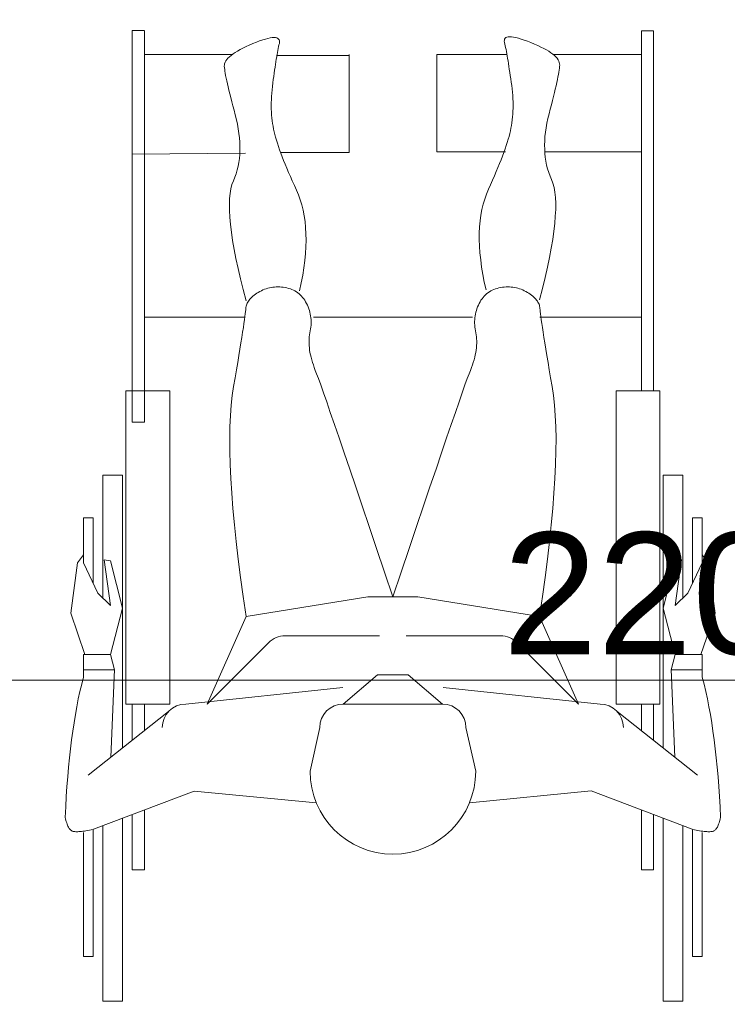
# Model space of a CAD drawing. Header units: millimetres. Extents: x 2016045 to 2079203, y -1576958 to -1542749.
# Tile 32 of 109: x 2032118 to 2032845, y -1558847 to -1557837. Entities that reach past the tile are written whole.
import ezdxf

# ---------------------------------------------------------------- set-up
doc = ezdxf.new("R2010")
doc.units = ezdxf.units.MM
doc.header["$MEASUREMENT"] = 0
doc.linetypes.add('A-1_05$0$DASHED', pattern=[190.5, 127, -63.5])
doc.layers.add('Linie PT_Nr_pióra__12', color=7, linetype='Continuous', lineweight=5, true_color=0x9f9f9f)
doc.layers.add('Wymiarowanie_Nr_pióra__3', color=7, linetype='Continuous', lineweight=35, true_color=0x008200)
doc.layers.add('Wymiarowanie', color=7, linetype='Continuous')
doc.layers.add('Wymiarowanie_Nr_pióra__1', color=7, linetype='Continuous', lineweight=0)
doc.styles.add('GENERATED_STYLE_1', font='arial.ttf')
doc.dimstyles.new('GENERATED_STYLE__1', dxfattribs={"dimtxt": 125, "dimasz": 114, "dimexe": 0.18, "dimexo": 0, "dimgap": 0.09, "dimtad": 1, "dimtih": 1, "dimtoh": 1, "dimdec": 0, "dimlfac": 0.1, "dimzin": 0, "dimdsep": 46, "dimtxsty": 'GENERATED_STYLE_1', "dimblk": 'ARROWHEAD_2', "dimblk1": 'ARROWHEAD_2', "dimblk2": 'ARROWHEAD_2', "dimcen": 0.09, "dimclrd": 7, "dimclre": 7, "dimclrt": 7, "dimadec": 4, "dimazin": 0, "dimtfac": 1, "dimtdec": 4, "dimtmove": 0, "dimatfit": 3, "dimfxl": 0, "dimtolj": 1, "dimtzin": 0, "dimarcsym": 0})
doc.dimstyles.new('GENERATED_STYLE__3', dxfattribs={"dimtxt": 125, "dimasz": 114, "dimexe": 0.18, "dimexo": 0, "dimgap": 0.09, "dimtad": 1, "dimdec": 0, "dimlfac": 0.1, "dimzin": 0, "dimdsep": 46, "dimtxsty": 'GENERATED_STYLE_1', "dimblk": 'ARROWHEAD_2', "dimblk1": 'ARROWHEAD_2', "dimblk2": 'ARROWHEAD_2', "dimcen": 0.09, "dimclrd": 7, "dimclre": 7, "dimclrt": 7, "dimadec": 4, "dimazin": 0, "dimtfac": 1, "dimtdec": 4, "dimtmove": 0, "dimatfit": 3, "dimfxl": 0, "dimtolj": 1, "dimtzin": 0, "dimarcsym": 0})

# ---------------------------------------------------------------- blocks, each defined once
blk = doc.blocks.new('*D126', base_point=(1682719.6, -1237567.4))
at = {"layer": 'Wymiarowanie_Nr_pióra__1', "linetype": 'Continuous'}
for p, q in [((2044173.5, -1556060.9), (2043948.5, -1556060.9)), ((2044061, -1559800.9), (2044061, -1556060.9)), ((2044173.5, -1559800.9), (2043948.5, -1559800.9))]:
    blk.add_line(p, q, dxfattribs=at)
at = {"layer": 'Wymiarowanie_Nr_pióra__3', "linetype": 'Continuous'}
for p, q in [((2043986, -1556017.6), (2044136, -1556104.2)), ((2043986, -1559757.6), (2044136, -1559844.2))]:
    blk.add_line(p, q, dxfattribs=at)
at = {"layer": 'Wymiarowanie_Nr_pióra__1', "insert": (2044036, -1558073.2), "char_height": 125, "attachment_point": 7, "rotation": 90, "style": 'GENERATED_STYLE_1'}
blk.add_mtext('\\A1;{\\fArial|b0|i0|c238|p38;374}', dxfattribs=at)
blk = doc.blocks.new('ARROWHEAD_2')
at = {"color": 0, "linetype": 'Continuous', "lineweight": 0}
for p, q in [((-0.3781, -0.655), (0.3781, 0.655)), ((0, 0), (-1, 0))]:
    blk.add_line(p, q, dxfattribs=at)
blk = doc.blocks.new('*D143', base_point=(1682719.6, -1237567.4))
at = {"layer": 'Wymiarowanie_Nr_pióra__1', "linetype": 'Continuous'}
for p, q in [((2021278.9, -1556060.9), (2021053.9, -1556060.9)), ((2021166.4, -1559800.9), (2021166.4, -1556060.9)), ((2021278.9, -1559800.9), (2021053.9, -1559800.9))]:
    blk.add_line(p, q, dxfattribs=at)
at = {"layer": 'Wymiarowanie_Nr_pióra__3', "linetype": 'Continuous'}
for p, q in [((2021091.4, -1556017.6), (2021241.4, -1556104.2)), ((2021091.4, -1559757.6), (2021241.4, -1559844.2))]:
    blk.add_line(p, q, dxfattribs=at)
at = {"layer": 'Wymiarowanie_Nr_pióra__1', "insert": (2021141.4, -1558073.2), "char_height": 125, "attachment_point": 7, "rotation": 90, "style": 'GENERATED_STYLE_1'}
blk.add_mtext('\\A1;{\\fArial|b0|i0|c238|p38;374}', dxfattribs=at)
blk = doc.blocks.new('*D187', base_point=(1682719.6, -1237567.4))
at = {"layer": 'Wymiarowanie_Nr_pióra__1', "linetype": 'Continuous'}
for p, q in [((2031751.4, -1558627.3), (2031751.4, -1558402.3)), ((2033951.4, -1558627.3), (2033951.4, -1558402.3)), ((2031678, -1558514.8), (2031751.4, -1558514.8)), ((2031751.4, -1558514.8), (2033951.4, -1558514.8))]:
    blk.add_line(p, q, dxfattribs=at)
at = {"layer": 'Wymiarowanie_Nr_pióra__3', "linetype": 'Continuous'}
for p, q in [((2031794.7, -1558439.8), (2031708.1, -1558589.8)), ((2033994.7, -1558439.8), (2033908.1, -1558589.8))]:
    blk.add_line(p, q, dxfattribs=at)
at = {"layer": 'Wymiarowanie_Nr_pióra__1', "char_height": 125, "attachment_point": 7, "style": 'GENERATED_STYLE_1'}
for s, insert in [('\\A1;{\\fArial|b0|i0|c238|p38;220}', (2032614.3, -1558489.8)), ('\\A1;{\\fArial|b0|i0|c238|p38;20}', (2033718.3, -1558489.8))]:
    blk.add_mtext(s, dxfattribs=dict(at, insert=insert))

msp = doc.modelspace()

# ---------------------------------------------------------------- linework, layer by layer
at = {"layer": 'Linie PT_Nr_pióra__12', "linetype": 'Continuous'}
for p, q in [((2032233.9, -1557847.7), (2032233.9, -1558249.7)), ((2032246.4, -1557848.3), (2032233.9, -1557847.7)), ((2032246.4, -1557847.7), (2032233.9, -1557847.7)), ((2032246.4, -1558249.7), (2032246.4, -1557848.3)), ((2032756.4, -1557848.1), (2032756.4, -1558217.7)), ((2032768.9, -1557848.1), (2032756.4, -1557848.1)), ((2032768.9, -1558217.7), (2032768.9, -1557848.1)), ((2032357.7, -1557861.3), (2032361.3, -1557859.9)), ((2032361.3, -1557859.9), (2032364.7, -1557858.6)), ((2032364.7, -1557858.6), (2032367.8, -1557857.5)), ((2032367.8, -1557857.5), (2032370.6, -1557856.7)), ((2032370.6, -1557856.7), (2032373.2, -1557856)), ((2032373.2, -1557856), (2032375.6, -1557855.5)), ((2032375.6, -1557855.5), (2032377.6, -1557855.2)), ((2032377.6, -1557855.2), (2032379.5, -1557855.1)), ((2032379.5, -1557855.1), (2032381, -1557855.2)), ((2032381, -1557855.2), (2032382.4, -1557855.4)), ((2032382.4, -1557855.4), (2032383.4, -1557855.9)), ((2032383.4, -1557855.9), (2032384.2, -1557856.6)), ((2032384.2, -1557856.6), (2032384.8, -1557857.4)), ((2032384.8, -1557857.4), (2032385.1, -1557858.5)), ((2032385.1, -1557859.7), (2032384.9, -1557861.1)), ((2032385.1, -1557858.5), (2032385.1, -1557859.7)), ((2032615.8, -1557857.6), (2032615.7, -1557858.8)), ((2032615.7, -1557858.8), (2032616, -1557860.3)), ((2032616, -1557856.6), (2032615.8, -1557857.6)), ((2032616.6, -1557855.7), (2032616, -1557856.6)), ((2032616, -1557860.3), (2032616.3, -1557861.9)), ((2032617.4, -1557855), (2032616.6, -1557855.7)), ((2032618.4, -1557854.6), (2032617.4, -1557855)), ((2032619.8, -1557854.3), (2032618.4, -1557854.6)), ((2032621.3, -1557854.2), (2032619.8, -1557854.3)), ((2032623.1, -1557854.3), (2032621.3, -1557854.2)), ((2032625.2, -1557854.6), (2032623.1, -1557854.3)), ((2032627.6, -1557855), (2032625.2, -1557854.6)), ((2032630.2, -1557855.7), (2032627.6, -1557855)), ((2032633, -1557856.6), (2032630.2, -1557855.7)), ((2032636.1, -1557857.6), (2032633, -1557856.6)), ((2032639.5, -1557858.8), (2032636.1, -1557857.6)), ((2032643.1, -1557860.3), (2032639.5, -1557858.8)), ((2032646.8, -1557861.8), (2032643.1, -1557860.3)), ((2032337.4, -1557871.9), (2032339.5, -1557870.4)), ((2032339.5, -1557870.4), (2032342, -1557868.9)), ((2032342, -1557868.9), (2032344.6, -1557867.4)), ((2032344.6, -1557867.4), (2032347.5, -1557865.9)), ((2032347.5, -1557865.9), (2032350.7, -1557864.4)), ((2032350.7, -1557864.4), (2032354.1, -1557862.9)), ((2032354.1, -1557862.9), (2032357.7, -1557861.3)), ((2032383, -1557870.3), (2032382.6, -1557872.6)), ((2032383.4, -1557868.3), (2032383, -1557870.3)), ((2032383.8, -1557866.3), (2032383.4, -1557868.3)), ((2032384.2, -1557864.4), (2032383.8, -1557866.3)), ((2032384.5, -1557862.7), (2032384.2, -1557864.4)), ((2032384.9, -1557861.1), (2032384.5, -1557862.7)), ((2032616.3, -1557861.9), (2032616.7, -1557863.6)), ((2032616.7, -1557863.6), (2032617.1, -1557865.4)), ((2032617.1, -1557865.4), (2032617.5, -1557867.4)), ((2032617.5, -1557867.4), (2032617.9, -1557869.5)), ((2032617.9, -1557869.5), (2032618.3, -1557871.7)), ((2032650.2, -1557863.3), (2032646.8, -1557861.8)), ((2032653.3, -1557864.8), (2032650.2, -1557863.3)), ((2032656.2, -1557866.3), (2032653.3, -1557864.8)), ((2032658.9, -1557867.8), (2032656.2, -1557866.3)), ((2032661.4, -1557869.2), (2032658.9, -1557867.8)), ((2032663.6, -1557870.7), (2032661.4, -1557869.2)), ((2032665.5, -1557872.1), (2032663.6, -1557870.7)), ((2032246.4, -1557872.5), (2032336.6, -1557872.5)), ((2032328.7, -1557881.9), (2032329.2, -1557880.5)), ((2032329.2, -1557880.5), (2032330, -1557879.1)), ((2032330, -1557879.1), (2032331, -1557877.7)), ((2032331, -1557877.7), (2032332.2, -1557876.2)), ((2032332.2, -1557876.2), (2032333.7, -1557874.8)), ((2032333.7, -1557874.8), (2032335.4, -1557873.4)), ((2032335.4, -1557873.4), (2032337.4, -1557871.9)), ((2032381.4, -1557880), (2032381, -1557882.7)), ((2032381.8, -1557877.4), (2032381.4, -1557880)), ((2032382.2, -1557874.9), (2032381.8, -1557877.4)), ((2032382.1, -1557873.4), (2032456.4, -1557873.4)), ((2032382.6, -1557872.6), (2032382.2, -1557874.9)), ((2032456.4, -1557972.9), (2032456.4, -1557872.5)), ((2032546.4, -1557872.5), (2032618.4, -1557872.5)), ((2032546.4, -1557972.5), (2032546.4, -1557872.5)), ((2032618.3, -1557871.7), (2032618.7, -1557874)), ((2032618.7, -1557874), (2032619.1, -1557876.5)), ((2032619.1, -1557876.5), (2032619.6, -1557879.1)), ((2032619.6, -1557879.1), (2032620, -1557881.8)), ((2032667.2, -1557873.6), (2032665.5, -1557872.1)), ((2032756.4, -1557872.5), (2032665.9, -1557872.5)), ((2032668.7, -1557875), (2032667.2, -1557873.6)), ((2032670, -1557876.4), (2032668.7, -1557875)), ((2032671, -1557877.8), (2032670, -1557876.4)), ((2032671.7, -1557879.2), (2032671, -1557877.8)), ((2032672.2, -1557880.6), (2032671.7, -1557879.2)), ((2032672.5, -1557882), (2032672.2, -1557880.6)), ((2032328.4, -1557884.6), (2032328.5, -1557883.2)), ((2032328.6, -1557886.1), (2032328.4, -1557884.6)), ((2032328.5, -1557883.2), (2032328.7, -1557881.9)), ((2032328.8, -1557887.8), (2032328.6, -1557886.1)), ((2032329, -1557889.7), (2032328.8, -1557887.8)), ((2032329.4, -1557891.8), (2032329, -1557889.7)), ((2032380.1, -1557888.6), (2032379.6, -1557891.7)), ((2032380.5, -1557885.6), (2032380.1, -1557888.6)), ((2032381, -1557882.7), (2032380.5, -1557885.6)), ((2032620, -1557881.8), (2032620.5, -1557884.7)), ((2032620.5, -1557884.7), (2032620.9, -1557887.7)), ((2032620.9, -1557887.7), (2032621.4, -1557890.8)), ((2032621.4, -1557890.8), (2032621.9, -1557894)), ((2032671.3, -1557892.9), (2032671.7, -1557890.5)), ((2032671.7, -1557890.5), (2032672, -1557888.4)), ((2032672, -1557888.4), (2032672.3, -1557886.5)), ((2032672.3, -1557886.5), (2032672.5, -1557884.8)), ((2032672.6, -1557883.3), (2032672.5, -1557882)), ((2032672.5, -1557884.8), (2032672.6, -1557883.3)), ((2032329.8, -1557894.1), (2032329.4, -1557891.8)), ((2032330.3, -1557896.7), (2032329.8, -1557894.1)), ((2032330.9, -1557899.5), (2032330.3, -1557896.7)), ((2032331.6, -1557902.5), (2032330.9, -1557899.5)), ((2032378.7, -1557898.2), (2032378.2, -1557901.7)), ((2032379.2, -1557894.9), (2032378.7, -1557898.2)), ((2032379.6, -1557891.7), (2032379.2, -1557894.9)), ((2032621.9, -1557894), (2032622.4, -1557897.3)), ((2032622.4, -1557897.3), (2032622.9, -1557900.8)), ((2032622.9, -1557900.8), (2032623.4, -1557904.3)), ((2032669.6, -1557901.2), (2032670.2, -1557898.2)), ((2032670.2, -1557898.2), (2032670.8, -1557895.4)), ((2032670.8, -1557895.4), (2032671.3, -1557892.9)), ((2032332.3, -1557905.7), (2032331.6, -1557902.5)), ((2032333.1, -1557909.2), (2032332.3, -1557905.7)), ((2032334, -1557912.9), (2032333.1, -1557909.2)), ((2032377.4, -1557908.7), (2032377.1, -1557912.1)), ((2032377.8, -1557905.3), (2032377.4, -1557908.7)), ((2032378.2, -1557901.7), (2032377.8, -1557905.3)), ((2032623.4, -1557904.3), (2032623.8, -1557907.8)), ((2032623.8, -1557907.8), (2032624.1, -1557911.2)), ((2032667.2, -1557911.6), (2032668, -1557907.9)), ((2032668, -1557907.9), (2032668.8, -1557904.5)), ((2032668.8, -1557904.5), (2032669.6, -1557901.2)), ((2032335, -1557916.7), (2032334, -1557912.9)), ((2032336.1, -1557920.9), (2032335, -1557916.7)), ((2032337.2, -1557925.2), (2032336.1, -1557920.9)), ((2032376.7, -1557918.8), (2032376.6, -1557922.1)), ((2032376.9, -1557915.5), (2032376.7, -1557918.8)), ((2032377.1, -1557912.1), (2032376.9, -1557915.5)), ((2032624.1, -1557911.2), (2032624.4, -1557914.6)), ((2032624.4, -1557914.6), (2032624.6, -1557917.9)), ((2032624.6, -1557917.9), (2032624.7, -1557921.1)), ((2032624.7, -1557921.1), (2032624.7, -1557924.3)), ((2032664.1, -1557924), (2032665.2, -1557919.6)), ((2032665.2, -1557919.6), (2032666.2, -1557915.5)), ((2032666.2, -1557915.5), (2032667.2, -1557911.6)), ((2032338.4, -1557929.7), (2032337.2, -1557925.2)), ((2032339.7, -1557934.5), (2032338.4, -1557929.7)), ((2032376.6, -1557922.1), (2032376.6, -1557925.3)), ((2032376.6, -1557925.3), (2032376.6, -1557928.4)), ((2032376.6, -1557928.4), (2032376.7, -1557931.5)), ((2032624.6, -1557930.6), (2032624.5, -1557933.6)), ((2032624.7, -1557927.5), (2032624.6, -1557930.6)), ((2032624.7, -1557924.3), (2032624.7, -1557927.5)), ((2032661.7, -1557933.3), (2032662.9, -1557928.5)), ((2032662.9, -1557928.5), (2032664.1, -1557924)), ((2032340.9, -1557939.4), (2032339.7, -1557934.5)), ((2032342, -1557944.1), (2032340.9, -1557939.4)), ((2032376.7, -1557931.5), (2032376.9, -1557934.6)), ((2032376.9, -1557934.6), (2032377.2, -1557937.6)), ((2032377.2, -1557937.6), (2032377.5, -1557940.5)), ((2032377.5, -1557940.5), (2032377.9, -1557943.4)), ((2032623.9, -1557939.6), (2032623.5, -1557942.5)), ((2032624.2, -1557936.6), (2032623.9, -1557939.6)), ((2032624.5, -1557933.6), (2032624.2, -1557936.6)), ((2032659.5, -1557942.9), (2032660.5, -1557938.2)), ((2032660.5, -1557938.2), (2032661.7, -1557933.3)), ((2032342.8, -1557948.8), (2032342, -1557944.1)), ((2032343.5, -1557953.4), (2032342.8, -1557948.8)), ((2032377.9, -1557943.4), (2032378.4, -1557946.2)), ((2032378.4, -1557946.2), (2032378.9, -1557949)), ((2032378.9, -1557949), (2032379.5, -1557951.7)), ((2032622, -1557950.8), (2032621.3, -1557953.6)), ((2032622.6, -1557948.1), (2032622, -1557950.8)), ((2032623.1, -1557945.3), (2032622.6, -1557948.1)), ((2032623.5, -1557942.5), (2032623.1, -1557945.3)), ((2032658, -1557952.2), (2032658.6, -1557947.6)), ((2032658.6, -1557947.6), (2032659.5, -1557942.9)), ((2032344, -1557957.9), (2032343.5, -1557953.4)), ((2032344.4, -1557962.3), (2032344, -1557957.9)), ((2032379.5, -1557951.7), (2032380.2, -1557954.5)), ((2032380.2, -1557954.5), (2032381, -1557957.4)), ((2032381, -1557957.4), (2032381.9, -1557960.4)), ((2032381.9, -1557960.4), (2032382.9, -1557963.6)), ((2032619.7, -1557959.5), (2032618.7, -1557962.7)), ((2032620.6, -1557956.5), (2032619.7, -1557959.5)), ((2032621.3, -1557953.6), (2032620.6, -1557956.5)), ((2032657.1, -1557965.5), (2032657.2, -1557961.2)), ((2032657.2, -1557961.2), (2032657.5, -1557956.7)), ((2032657.5, -1557956.7), (2032658, -1557952.2)), ((2032344.3, -1557975.1), (2032344.5, -1557970.9)), ((2032344.5, -1557966.7), (2032344.4, -1557962.3)), ((2032344.5, -1557970.9), (2032344.5, -1557966.7)), ((2032382.9, -1557963.6), (2032384, -1557966.9)), ((2032384, -1557966.9), (2032385.1, -1557970.3)), ((2032385.1, -1557970.3), (2032386.4, -1557973.8)), ((2032616.5, -1557969.4), (2032615.2, -1557973)), ((2032617.7, -1557966), (2032616.5, -1557969.4)), ((2032618.7, -1557962.7), (2032617.7, -1557966)), ((2032657.2, -1557969.8), (2032657.1, -1557965.5)), ((2032657.4, -1557974), (2032657.2, -1557969.8)), ((2032350.3, -1557973.6), (2032233.9, -1557974.9)), ((2032343.3, -1557983.2), (2032343.9, -1557979.2)), ((2032343.9, -1557979.2), (2032344.3, -1557975.1)), ((2032386.1, -1557972.9), (2032456.4, -1557972.9)), ((2032386.4, -1557973.8), (2032387.8, -1557977.5)), ((2032387.8, -1557977.5), (2032389.3, -1557981.3)), ((2032389.3, -1557981.3), (2032390.9, -1557985.2)), ((2032546.4, -1557972.5), (2032617, -1557972.5)), ((2032612.4, -1557980.5), (2032610.9, -1557984.4)), ((2032613.9, -1557976.7), (2032612.4, -1557980.5)), ((2032615.2, -1557973), (2032613.9, -1557976.7)), ((2032657.3, -1557972.5), (2032756.4, -1557972.5)), ((2032657.8, -1557978), (2032657.4, -1557974)), ((2032658.4, -1557982.1), (2032657.8, -1557978)), ((2032340.5, -1557994.8), (2032341.6, -1557991)), ((2032341.6, -1557991), (2032342.5, -1557987.2)), ((2032342.5, -1557987.2), (2032343.3, -1557983.2)), ((2032390.9, -1557985.2), (2032392.6, -1557989.3)), ((2032392.6, -1557989.3), (2032394.3, -1557993.5)), ((2032609.2, -1557988.5), (2032607.5, -1557992.7)), ((2032610.9, -1557984.4), (2032609.2, -1557988.5)), ((2032659.2, -1557986), (2032658.4, -1557982.1)), ((2032660.2, -1557989.8), (2032659.2, -1557986)), ((2032661.3, -1557993.6), (2032660.2, -1557989.8)), ((2032336.3, -1558005.8), (2032337.7, -1558002)), ((2032337.7, -1558002), (2032339.2, -1557998.4)), ((2032339.2, -1557998.4), (2032340.5, -1557994.8)), ((2032394.3, -1557993.5), (2032396.2, -1557997.8)), ((2032396.2, -1557997.8), (2032398.2, -1558002.3)), ((2032603.7, -1558001.5), (2032601.6, -1558006.1)), ((2032605.6, -1557997), (2032603.7, -1558001.5)), ((2032607.5, -1557992.7), (2032605.6, -1557997)), ((2032662.7, -1557997.2), (2032661.3, -1557993.6)), ((2032664.2, -1558000.8), (2032662.7, -1557997.2)), ((2032665.6, -1558004.6), (2032664.2, -1558000.8)), ((2032334.3, -1558015), (2032335.1, -1558010.2)), ((2032335.1, -1558010.2), (2032336.3, -1558005.8)), ((2032398.2, -1558002.3), (2032400.3, -1558006.8)), ((2032400.3, -1558006.8), (2032402.5, -1558011.6)), ((2032402.5, -1558011.6), (2032404.6, -1558016.4)), ((2032599.5, -1558010.8), (2032597.4, -1558015.7)), ((2032601.6, -1558006.1), (2032599.5, -1558010.8)), ((2032666.8, -1558009), (2032665.6, -1558004.6)), ((2032667.7, -1558013.8), (2032666.8, -1558009)), ((2032333.6, -1558026.3), (2032333.8, -1558020.4)), ((2032333.8, -1558020.4), (2032334.3, -1558015)), ((2032404.6, -1558016.4), (2032406.4, -1558021.5)), ((2032406.4, -1558021.5), (2032408, -1558026.8)), ((2032595.6, -1558020.8), (2032594.1, -1558026.1)), ((2032597.4, -1558015.7), (2032595.6, -1558020.8)), ((2032668.2, -1558019.2), (2032667.7, -1558013.8)), ((2032668.5, -1558025), (2032668.2, -1558019.2)), ((2032333.6, -1558032.7), (2032333.6, -1558026.3)), ((2032408, -1558026.8), (2032409.3, -1558032.3)), ((2032409.3, -1558032.3), (2032410.4, -1558038.1)), ((2032592.8, -1558031.7), (2032591.7, -1558037.4)), ((2032594.1, -1558026.1), (2032592.8, -1558031.7)), ((2032668.1, -1558038.4), (2032668.5, -1558031.5)), ((2032668.5, -1558031.5), (2032668.5, -1558025)), ((2032334, -1558039.6), (2032333.6, -1558032.7)), ((2032334.7, -1558047.1), (2032334, -1558039.6)), ((2032410.4, -1558038.1), (2032411.3, -1558044)), ((2032591.7, -1558037.4), (2032590.9, -1558043.3)), ((2032667.5, -1558045.8), (2032668.1, -1558038.4)), ((2032335.7, -1558055), (2032334.7, -1558047.1)), ((2032411.3, -1558044), (2032411.8, -1558050.1)), ((2032411.8, -1558050.1), (2032412.2, -1558056.5)), ((2032590.4, -1558049.5), (2032590.1, -1558055.8)), ((2032590.9, -1558043.3), (2032590.4, -1558049.5)), ((2032666.6, -1558053.8), (2032667.5, -1558045.8)), ((2032336.9, -1558063.5), (2032335.7, -1558055)), ((2032412.2, -1558056.5), (2032412.3, -1558063.1)), ((2032590.1, -1558055.8), (2032590.1, -1558062.4)), ((2032590.1, -1558062.4), (2032590.3, -1558069.2)), ((2032663.9, -1558071.3), (2032665.4, -1558062.3)), ((2032665.4, -1558062.3), (2032666.6, -1558053.8)), ((2032338.5, -1558072.5), (2032336.9, -1558063.5)), ((2032340.4, -1558082), (2032338.5, -1558072.5)), ((2032412.1, -1558069.8), (2032411.7, -1558076.8)), ((2032412.3, -1558063.1), (2032412.1, -1558069.8)), ((2032590.3, -1558069.2), (2032590.8, -1558076.1)), ((2032662.1, -1558080.8), (2032663.9, -1558071.3)), ((2032342.5, -1558092.1), (2032340.4, -1558082)), ((2032411.7, -1558076.8), (2032411, -1558084)), ((2032590.8, -1558076.1), (2032591.5, -1558083.3)), ((2032660, -1558090.9), (2032662.1, -1558080.8)), ((2032345, -1558102.6), (2032342.5, -1558092.1)), ((2032410, -1558091.4), (2032408.9, -1558099)), ((2032411, -1558084), (2032410, -1558091.4)), ((2032591.5, -1558083.3), (2032592.5, -1558090.7)), ((2032592.5, -1558090.7), (2032593.7, -1558098.3)), ((2032657.6, -1558101.5), (2032660, -1558090.9)), ((2032347.8, -1558113.7), (2032345, -1558102.6)), ((2032408.9, -1558099), (2032407.4, -1558106.8)), ((2032593.7, -1558098.3), (2032595.2, -1558106.1)), ((2032655, -1558112.6), (2032657.6, -1558101.5)), ((2032369.7, -1558113.5), (2032371.4, -1558113)), ((2032371.4, -1558113), (2032373, -1558112.4)), ((2032373, -1558112.4), (2032374.7, -1558112)), ((2032374.7, -1558112), (2032376.4, -1558111.7)), ((2032376.4, -1558111.7), (2032378.2, -1558111.4)), ((2032378.2, -1558111.4), (2032379.9, -1558111.2)), ((2032379.9, -1558111.2), (2032381.7, -1558111.1)), ((2032381.7, -1558111.1), (2032383.5, -1558111)), ((2032383.5, -1558111), (2032385.3, -1558111.1)), ((2032385.3, -1558111.1), (2032387.1, -1558111.2)), ((2032387.1, -1558111.2), (2032388.9, -1558111.4)), ((2032388.9, -1558111.4), (2032390.8, -1558111.7)), ((2032390.8, -1558111.7), (2032392.7, -1558112)), ((2032392.7, -1558112), (2032394.4, -1558112.5)), ((2032394.4, -1558112.5), (2032396.2, -1558113)), ((2032396.2, -1558113), (2032397.8, -1558113.6)), ((2032407.4, -1558106.8), (2032405.7, -1558114.9)), ((2032595.2, -1558106.1), (2032597, -1558114.2)), ((2032606.6, -1558113), (2032605, -1558113.6)), ((2032608.3, -1558112.5), (2032606.6, -1558113)), ((2032610.1, -1558112), (2032608.3, -1558112.5)), ((2032612, -1558111.7), (2032610.1, -1558112)), ((2032613.8, -1558111.4), (2032612, -1558111.7)), ((2032615.7, -1558111.2), (2032613.8, -1558111.4)), ((2032617.5, -1558111.1), (2032615.7, -1558111.2)), ((2032619.3, -1558111), (2032617.5, -1558111.1)), ((2032621.1, -1558111.1), (2032619.3, -1558111)), ((2032622.9, -1558111.2), (2032621.1, -1558111.1)), ((2032624.6, -1558111.4), (2032622.9, -1558111.2)), ((2032626.4, -1558111.7), (2032624.6, -1558111.4)), ((2032628.1, -1558112), (2032626.4, -1558111.7)), ((2032629.7, -1558112.4), (2032628.1, -1558112)), ((2032631.4, -1558113), (2032629.7, -1558112.4)), ((2032633.1, -1558113.5), (2032631.4, -1558113)), ((2032652, -1558124.2), (2032655, -1558112.6)), ((2032350.8, -1558125.3), (2032347.8, -1558113.7)), ((2032354.7, -1558123.5), (2032355.7, -1558122.5)), ((2032355.7, -1558122.5), (2032356.7, -1558121.5)), ((2032356.7, -1558121.5), (2032357.8, -1558120.5)), ((2032357.8, -1558120.5), (2032359.1, -1558119.5)), ((2032359.1, -1558119.5), (2032360.4, -1558118.6)), ((2032360.4, -1558118.6), (2032361.8, -1558117.6)), ((2032361.8, -1558117.6), (2032363.3, -1558116.7)), ((2032363.3, -1558116.7), (2032364.9, -1558115.8)), ((2032364.9, -1558115.8), (2032366.5, -1558114.9)), ((2032366.5, -1558114.9), (2032368.1, -1558114.2)), ((2032368.1, -1558114.2), (2032369.7, -1558113.5)), ((2032397.8, -1558113.6), (2032399.4, -1558114.3)), ((2032399.4, -1558114.3), (2032400.9, -1558115.2)), ((2032400.9, -1558115.2), (2032402.4, -1558116)), ((2032402.4, -1558116), (2032403.8, -1558117)), ((2032403.8, -1558117), (2032405.2, -1558118.1)), ((2032405.2, -1558118.1), (2032406.4, -1558119.3)), ((2032406.4, -1558119.3), (2032407.7, -1558120.5)), ((2032407.7, -1558120.5), (2032408.8, -1558121.9)), ((2032408.8, -1558121.9), (2032409.9, -1558123.3)), ((2032409.9, -1558123.3), (2032410.9, -1558124.8)), ((2032592.9, -1558123.3), (2032591.8, -1558124.8)), ((2032594, -1558121.9), (2032592.9, -1558123.3)), ((2032595.1, -1558120.5), (2032594, -1558121.9)), ((2032596.3, -1558119.3), (2032595.1, -1558120.5)), ((2032597.6, -1558118.1), (2032596.3, -1558119.3)), ((2032599, -1558117), (2032597.6, -1558118.1)), ((2032600.4, -1558116), (2032599, -1558117)), ((2032601.8, -1558115.2), (2032600.4, -1558116)), ((2032603.4, -1558114.3), (2032601.8, -1558115.2)), ((2032605, -1558113.6), (2032603.4, -1558114.3)), ((2032634.7, -1558114.2), (2032633.1, -1558113.5)), ((2032636.3, -1558114.9), (2032634.7, -1558114.2)), ((2032637.9, -1558115.8), (2032636.3, -1558114.9)), ((2032639.5, -1558116.7), (2032637.9, -1558115.8)), ((2032641, -1558117.6), (2032639.5, -1558116.7)), ((2032642.4, -1558118.6), (2032641, -1558117.6)), ((2032643.7, -1558119.5), (2032642.4, -1558118.6)), ((2032645, -1558120.5), (2032643.7, -1558119.5)), ((2032646.1, -1558121.5), (2032645, -1558120.5)), ((2032647.1, -1558122.5), (2032646.1, -1558121.5)), ((2032648.1, -1558123.5), (2032647.1, -1558122.5)), ((2032350.4, -1558134.5), (2032350.5, -1558133.1)), ((2032350.5, -1558133.1), (2032350.6, -1558132)), ((2032350.6, -1558132), (2032350.8, -1558130.9)), ((2032350.8, -1558130.9), (2032351.1, -1558129.8)), ((2032351.1, -1558129.8), (2032351.4, -1558128.7)), ((2032351.4, -1558128.7), (2032351.9, -1558127.7)), ((2032351.9, -1558127.7), (2032352.5, -1558126.6)), ((2032352.5, -1558126.6), (2032353.1, -1558125.6)), ((2032353.1, -1558125.6), (2032353.9, -1558124.5)), ((2032353.9, -1558124.5), (2032354.7, -1558123.5)), ((2032410.9, -1558124.8), (2032411.9, -1558126.4)), ((2032411.9, -1558126.4), (2032412.8, -1558128.1)), ((2032412.8, -1558128.1), (2032413.7, -1558129.9)), ((2032413.7, -1558129.9), (2032414.4, -1558131.6)), ((2032414.4, -1558131.6), (2032415.1, -1558133.4)), ((2032415.1, -1558133.4), (2032415.7, -1558135.2)), ((2032587.7, -1558133.4), (2032587.1, -1558135.2)), ((2032588.4, -1558131.6), (2032587.7, -1558133.4)), ((2032589.1, -1558129.9), (2032588.4, -1558131.6)), ((2032590, -1558128.1), (2032589.1, -1558129.9)), ((2032590.9, -1558126.4), (2032590, -1558128.1)), ((2032591.8, -1558124.8), (2032590.9, -1558126.4)), ((2032648.9, -1558124.5), (2032648.1, -1558123.5)), ((2032649.7, -1558125.6), (2032648.9, -1558124.5)), ((2032650.3, -1558126.6), (2032649.7, -1558125.6)), ((2032650.9, -1558127.7), (2032650.3, -1558126.6)), ((2032651.4, -1558128.7), (2032650.9, -1558127.7)), ((2032651.7, -1558129.8), (2032651.4, -1558128.7)), ((2032652, -1558130.9), (2032651.7, -1558129.8)), ((2032652.2, -1558132), (2032652, -1558130.9)), ((2032652.3, -1558133.1), (2032652.2, -1558132)), ((2032652.4, -1558134.5), (2032652.3, -1558133.1)), ((2032246.4, -1558142.1), (2032349.5, -1558142.1)), ((2032349.2, -1558144.8), (2032349.6, -1558141.5)), ((2032349.6, -1558141.5), (2032350, -1558138.7)), ((2032350, -1558138.7), (2032350.3, -1558136.3)), ((2032350.3, -1558136.3), (2032350.4, -1558134.5)), ((2032415.7, -1558135.2), (2032416.2, -1558137)), ((2032416.2, -1558137), (2032416.6, -1558138.9)), ((2032416.6, -1558138.9), (2032416.9, -1558140.7)), ((2032416.9, -1558140.7), (2032417.2, -1558142.6)), ((2032417.2, -1558142.6), (2032417.4, -1558144.5)), ((2032583, -1558142.1), (2032419.8, -1558142.1)), ((2032585.6, -1558142.6), (2032585.4, -1558144.5)), ((2032585.8, -1558140.7), (2032585.6, -1558142.6)), ((2032586.2, -1558138.9), (2032585.8, -1558140.7)), ((2032586.6, -1558137), (2032586.2, -1558138.9)), ((2032587.1, -1558135.2), (2032586.6, -1558137)), ((2032652.3, -1558142.1), (2032756.4, -1558142.1)), ((2032652.5, -1558136.3), (2032652.4, -1558134.5)), ((2032652.8, -1558138.7), (2032652.5, -1558136.3)), ((2032653.2, -1558141.5), (2032652.8, -1558138.7)), ((2032653.6, -1558144.8), (2032653.2, -1558141.5)), ((2032347.2, -1558157.6), (2032348, -1558152.8)), ((2032348, -1558152.8), (2032348.6, -1558148.6)), ((2032348.6, -1558148.6), (2032349.2, -1558144.8)), ((2032417.3, -1558152.2), (2032417, -1558154.1)), ((2032417.4, -1558150.2), (2032417.3, -1558152.2)), ((2032417.4, -1558144.5), (2032417.5, -1558146.4)), ((2032417.5, -1558148.3), (2032417.4, -1558150.2)), ((2032417.5, -1558146.4), (2032417.5, -1558148.3)), ((2032585.4, -1558144.5), (2032585.3, -1558146.4)), ((2032585.3, -1558146.4), (2032585.3, -1558148.3)), ((2032585.3, -1558148.3), (2032585.4, -1558150.2)), ((2032585.4, -1558150.2), (2032585.5, -1558152.2)), ((2032585.5, -1558152.2), (2032585.7, -1558154.1)), ((2032654.2, -1558148.6), (2032653.6, -1558144.8)), ((2032654.8, -1558152.8), (2032654.2, -1558148.6)), ((2032655.5, -1558157.6), (2032654.8, -1558152.8)), ((2032345.5, -1558168.6), (2032346.4, -1558162.8)), ((2032346.4, -1558162.8), (2032347.2, -1558157.6)), ((2032415.6, -1558162.2), (2032415.5, -1558164.4)), ((2032415.9, -1558160.1), (2032415.6, -1558162.2)), ((2032416.3, -1558158.1), (2032415.9, -1558160.1)), ((2032416.7, -1558156.1), (2032416.3, -1558158.1)), ((2032417, -1558154.1), (2032416.7, -1558156.1)), ((2032585.7, -1558154.1), (2032586.1, -1558156.1)), ((2032586.1, -1558156.1), (2032586.5, -1558158.1)), ((2032586.5, -1558158.1), (2032586.8, -1558160.1)), ((2032586.8, -1558160.1), (2032587.1, -1558162.2)), ((2032587.1, -1558162.2), (2032587.3, -1558164.4)), ((2032656.4, -1558162.8), (2032655.5, -1558157.6)), ((2032657.3, -1558168.6), (2032656.4, -1558162.8)), ((2032344.5, -1558174.8), (2032345.5, -1558168.6)), ((2032415.5, -1558164.4), (2032415.4, -1558166.5)), ((2032415.4, -1558166.5), (2032415.4, -1558168.8)), ((2032415.4, -1558168.8), (2032415.5, -1558171.1)), ((2032415.5, -1558171.1), (2032415.7, -1558173.4)), ((2032415.7, -1558173.4), (2032415.9, -1558175.8)), ((2032587.1, -1558173.4), (2032586.8, -1558175.8)), ((2032587.3, -1558171.1), (2032587.1, -1558173.4)), ((2032587.3, -1558164.4), (2032587.4, -1558166.5)), ((2032587.4, -1558168.8), (2032587.3, -1558171.1)), ((2032587.4, -1558166.5), (2032587.4, -1558168.8)), ((2032658.3, -1558174.8), (2032657.3, -1558168.6)), ((2032342.2, -1558188.7), (2032343.4, -1558181.5)), ((2032343.4, -1558181.5), (2032344.5, -1558174.8)), ((2032415.9, -1558175.8), (2032416.3, -1558178.2)), ((2032416.3, -1558178.2), (2032416.8, -1558180.7)), ((2032416.8, -1558180.7), (2032417.4, -1558183.2)), ((2032417.4, -1558183.2), (2032418.1, -1558185.8)), ((2032585.4, -1558183.2), (2032584.7, -1558185.8)), ((2032586, -1558180.7), (2032585.4, -1558183.2)), ((2032586.4, -1558178.2), (2032586, -1558180.7)), ((2032586.8, -1558175.8), (2032586.4, -1558178.2)), ((2032659.4, -1558181.5), (2032658.3, -1558174.8)), ((2032660.6, -1558188.7), (2032659.4, -1558181.5)), ((2032340.9, -1558196.3), (2032342.2, -1558188.7)), ((2032418.1, -1558185.8), (2032418.9, -1558188.5)), ((2032418.9, -1558188.5), (2032419.8, -1558191.1)), ((2032419.8, -1558191.1), (2032420.7, -1558193.9)), ((2032420.7, -1558193.9), (2032421.8, -1558196.7)), ((2032582, -1558193.9), (2032581, -1558196.7)), ((2032583, -1558191.1), (2032582, -1558193.9)), ((2032583.9, -1558188.5), (2032583, -1558191.1)), ((2032584.7, -1558185.8), (2032583.9, -1558188.5)), ((2032661.9, -1558196.3), (2032660.6, -1558188.7)), ((2032339.5, -1558204.5), (2032340.9, -1558196.3)), ((2032421.8, -1558196.7), (2032423.2, -1558200.2)), ((2032423.2, -1558200.2), (2032425, -1558205.2)), ((2032579.6, -1558200.2), (2032577.8, -1558205.2)), ((2032581, -1558196.7), (2032579.6, -1558200.2)), ((2032663.3, -1558204.5), (2032661.9, -1558196.3)), ((2032336.6, -1558222.4), (2032338, -1558213.1)), ((2032338, -1558213.1), (2032339.5, -1558204.5)), ((2032425, -1558205.2), (2032427.4, -1558211.7)), ((2032427.4, -1558211.7), (2032430.2, -1558219.6)), ((2032575.4, -1558211.7), (2032572.6, -1558219.6)), ((2032577.8, -1558205.2), (2032575.4, -1558211.7)), ((2032664.8, -1558213.1), (2032663.3, -1558204.5)), ((2032666.1, -1558222.4), (2032664.8, -1558213.1)), ((2032227.4, -1558539.2), (2032227.4, -1558217.7)), ((2032227.4, -1558217.7), (2032272.4, -1558217.7)), ((2032272.4, -1558539.2), (2032272.4, -1558217.7)), ((2032335.5, -1558232.3), (2032336.6, -1558222.4)), ((2032430.2, -1558219.6), (2032433.5, -1558229)), ((2032572.6, -1558219.6), (2032569.3, -1558229)), ((2032667.2, -1558232.3), (2032666.1, -1558222.4)), ((2032730.4, -1558539.2), (2032730.4, -1558217.7)), ((2032775.4, -1558217.7), (2032730.4, -1558217.7)), ((2032775.4, -1558539.2), (2032775.4, -1558217.7)), ((2032334.8, -1558243.1), (2032335.5, -1558232.3)), ((2032433.5, -1558229), (2032437.2, -1558239.9)), ((2032569.3, -1558229), (2032565.6, -1558239.9)), ((2032668, -1558243.1), (2032667.2, -1558232.3)), ((2032334.2, -1558254.5), (2032334.8, -1558243.1)), ((2032437.2, -1558239.9), (2032441.5, -1558252.2)), ((2032565.6, -1558239.9), (2032561.3, -1558252.2)), ((2032668.5, -1558254.5), (2032668, -1558243.1)), ((2032233.9, -1558249.7), (2032246.4, -1558249.7)), ((2032334, -1558266.7), (2032334.2, -1558254.5)), ((2032441.5, -1558252.2), (2032446.2, -1558266)), ((2032561.3, -1558252.2), (2032556.6, -1558266)), ((2032668.8, -1558266.7), (2032668.5, -1558254.5)), ((2032334.1, -1558279.6), (2032334, -1558266.7)), ((2032446.2, -1558266), (2032451.4, -1558281.3)), ((2032556.6, -1558266), (2032551.4, -1558281.3)), ((2032668.7, -1558279.6), (2032668.8, -1558266.7)), ((2032334.5, -1558293.3), (2032334.1, -1558279.6)), ((2032451.4, -1558281.3), (2032457.1, -1558298)), ((2032551.4, -1558281.3), (2032545.7, -1558298)), ((2032668.3, -1558293.3), (2032668.7, -1558279.6)), ((2032335.1, -1558307.7), (2032334.5, -1558293.3)), ((2032667.7, -1558307.7), (2032668.3, -1558293.3)), ((2032203.9, -1558304.2), (2032223.9, -1558304.2)), ((2032203.9, -1558304.2), (2032203.9, -1558430.4)), ((2032223.9, -1558584.4), (2032223.9, -1558304.2)), ((2032457.1, -1558298), (2032463.3, -1558316.2)), ((2032545.7, -1558298), (2032539.5, -1558316.2)), ((2032778.9, -1558584.4), (2032778.9, -1558304.2)), ((2032798.9, -1558304.2), (2032778.9, -1558304.2)), ((2032798.9, -1558304.2), (2032798.9, -1558430.4)), ((2032336.1, -1558322.8), (2032335.1, -1558307.7)), ((2032666.7, -1558322.8), (2032667.7, -1558307.7)), ((2032337.3, -1558338.6), (2032336.1, -1558322.8)), ((2032463.3, -1558316.2), (2032470, -1558335.9)), ((2032539.5, -1558316.2), (2032532.8, -1558335.9)), ((2032665.5, -1558338.6), (2032666.7, -1558322.8)), ((2032338.8, -1558355.2), (2032337.3, -1558338.6)), ((2032470, -1558335.9), (2032477.1, -1558357)), ((2032532.8, -1558335.9), (2032525.7, -1558357)), ((2032664, -1558355.2), (2032665.5, -1558338.6)), ((2032193.9, -1558348.2), (2032183.9, -1558348.2)), ((2032183.9, -1558394.3), (2032183.9, -1558348.2)), ((2032193.9, -1558348.2), (2032193.9, -1558415.4)), ((2032340.6, -1558372.5), (2032338.8, -1558355.2)), ((2032662.1, -1558372.5), (2032664, -1558355.2)), ((2032808.9, -1558348.2), (2032818.9, -1558348.2)), ((2032808.9, -1558348.2), (2032808.9, -1558415.4)), ((2032818.9, -1558394.3), (2032818.9, -1558348.2)), ((2032477.1, -1558357), (2032484.7, -1558379.6)), ((2032525.7, -1558357), (2032518.1, -1558379.6)), ((2032342.7, -1558390.6), (2032340.6, -1558372.5)), ((2032660, -1558390.6), (2032662.1, -1558372.5)), ((2032177.8, -1558394.3), (2032183.9, -1558386.1)), ((2032484.7, -1558379.6), (2032492.8, -1558403.7)), ((2032518.1, -1558379.6), (2032510, -1558403.7)), ((2032825, -1558394.3), (2032818.9, -1558386.1)), ((2032170.8, -1558446), (2032177.8, -1558394.3)), ((2032198.6, -1558425.3), (2032183.9, -1558394.3)), ((2032205.2, -1558391.2), (2032211.8, -1558438.1)), ((2032211.8, -1558392.3), (2032205.2, -1558391.2)), ((2032223.9, -1558440.7), (2032211.8, -1558392.3)), ((2032345.1, -1558409.4), (2032342.7, -1558390.6)), ((2032657.6, -1558409.4), (2032660, -1558390.6)), ((2032778.9, -1558440.7), (2032791, -1558392.3)), ((2032797.6, -1558391.2), (2032791, -1558438.1)), ((2032791, -1558392.3), (2032797.6, -1558391.2)), ((2032804.2, -1558425.3), (2032818.9, -1558394.3)), ((2032832, -1558446), (2032825, -1558394.3)), ((2032492.8, -1558403.7), (2032501.4, -1558429.2)), ((2032510, -1558403.7), (2032501.4, -1558429.2)), ((2032347.8, -1558428.9), (2032345.1, -1558409.4)), ((2032655, -1558428.9), (2032657.6, -1558409.4)), ((2032211.8, -1558438.1), (2032198.6, -1558425.3)), ((2032791, -1558438.1), (2032804.2, -1558425.3)), ((2032350.8, -1558449.2), (2032347.8, -1558428.9)), ((2032350.8, -1558449.2), (2032475.8, -1558429.2)), ((2032527, -1558429.2), (2032475.8, -1558429.2)), ((2032652, -1558449.2), (2032527, -1558429.2)), ((2032652, -1558449.2), (2032655, -1558428.9)), ((2032185.4, -1558488.2), (2032170.8, -1558446)), ((2032211.8, -1558488.2), (2032223.9, -1558440.7)), ((2032791, -1558488.2), (2032778.9, -1558440.7)), ((2032817.4, -1558488.2), (2032832, -1558446)), ((2032310.8, -1558539.2), (2032350.8, -1558449.2)), ((2032692, -1558539.2), (2032652, -1558449.2)), ((2032310.8, -1558539.2), (2032373.8, -1558476.2)), ((2032390.8, -1558469.2), (2032487.8, -1558469.2)), ((2032612, -1558469.2), (2032515, -1558469.2)), ((2032692, -1558539.2), (2032629, -1558476.2)), ((2032183.9, -1558511.7), (2032183.9, -1558488.2)), ((2032183.9, -1558488.2), (2032211.8, -1558488.2)), ((2032211.8, -1558488.2), (2032215.9, -1558504.1)), ((2032310.8, -1558539.2), (2032354.5, -1558495.5)), ((2032791, -1558488.2), (2032786.9, -1558504.1)), ((2032818.9, -1558488.2), (2032791, -1558488.2)), ((2032818.9, -1558511.7), (2032818.9, -1558488.2)), ((2032183.9, -1558504.1), (2032215.9, -1558504.1)), ((2032212.1, -1558593.8), (2032215.9, -1558503.7)), ((2032790.7, -1558593.8), (2032786.9, -1558503.7)), ((2032818.9, -1558504.1), (2032786.9, -1558504.1)), ((2032182.1, -1558518.9), (2032183.9, -1558511.7)), ((2032450.4, -1558539.2), (2032485.8, -1558509.2)), ((2032485.8, -1558509.2), (2032517, -1558509.2)), ((2032552.4, -1558539.2), (2032517, -1558509.2)), ((2032820.7, -1558518.9), (2032818.9, -1558511.7)), ((2032178.6, -1558534), (2032180.3, -1558526.3)), ((2032180.3, -1558526.3), (2032182.1, -1558518.9)), ((2032288.8, -1558539.2), (2032449.9, -1558522.2)), ((2032714, -1558539.2), (2032552.9, -1558522.2)), ((2032822.5, -1558526.3), (2032820.7, -1558518.9)), ((2032824.1, -1558534), (2032822.5, -1558526.3)), ((2032177.1, -1558541.9), (2032178.6, -1558534)), ((2032825.7, -1558541.9), (2032824.1, -1558534)), ((2032175.6, -1558550), (2032177.1, -1558541.9)), ((2032188.8, -1558612.2), (2032271.2, -1558546.9)), ((2032227.4, -1558539.2), (2032272.4, -1558539.2)), ((2032233.9, -1558576.5), (2032233.9, -1558539.2)), ((2032246.4, -1558566.5), (2032246.4, -1558539.2)), ((2032552.4, -1558539.2), (2032450.4, -1558539.2)), ((2032775.4, -1558539.2), (2032730.4, -1558539.2)), ((2032814, -1558612.2), (2032731.6, -1558546.9)), ((2032756.4, -1558566.5), (2032756.4, -1558539.2)), ((2032768.9, -1558576.5), (2032768.9, -1558539.2)), ((2032827.2, -1558550), (2032825.7, -1558541.9)), ((2032174.2, -1558558.4), (2032175.6, -1558550)), ((2032828.6, -1558558.4), (2032827.2, -1558550)), ((2032171.7, -1558575.9), (2032172.9, -1558567.1)), ((2032172.9, -1558567.1), (2032174.2, -1558558.4)), ((2032416.4, -1558608.2), (2032426.4, -1558563.2)), ((2032576.4, -1558563.2), (2032586.4, -1558608.2)), ((2032829.9, -1558567.1), (2032828.6, -1558558.4)), ((2032831.1, -1558575.9), (2032829.9, -1558567.1)), ((2032170.6, -1558585), (2032171.7, -1558575.9)), ((2032832.2, -1558585), (2032831.1, -1558575.9)), ((2032169.5, -1558594.4), (2032170.6, -1558585)), ((2032833.3, -1558594.4), (2032832.2, -1558585)), ((2032168.6, -1558604), (2032169.5, -1558594.4)), ((2032834.2, -1558604), (2032833.3, -1558594.4)), ((2032167.7, -1558613.8), (2032168.6, -1558604)), ((2032835.1, -1558613.8), (2032834.2, -1558604)), ((2032167, -1558623.9), (2032167.7, -1558613.8)), ((2032835.8, -1558623.9), (2032835.1, -1558613.8)), ((2032166.3, -1558634.2), (2032167, -1558623.9)), ((2032297.5, -1558628.5), (2032194.3, -1558667.7)), ((2032422.8, -1558640.5), (2032297.5, -1558628.5)), ((2032580, -1558640.5), (2032704.9, -1558628.4)), ((2032704.9, -1558628.4), (2032808.4, -1558667.7)), ((2032836.5, -1558634.2), (2032835.8, -1558623.9)), ((2032165.7, -1558644.8), (2032166.3, -1558634.2)), ((2032837.1, -1558644.8), (2032836.5, -1558634.2)), ((2032165.2, -1558655.6), (2032165.7, -1558644.8)), ((2032246.4, -1558709.5), (2032246.4, -1558647.9)), ((2032756.4, -1558709.5), (2032756.4, -1558647.9)), ((2032837.6, -1558655.6), (2032837.1, -1558644.8)), ((2032165.5, -1558657.1), (2032165.2, -1558655.6)), ((2032165.9, -1558658.6), (2032165.5, -1558657.1)), ((2032166.3, -1558659.9), (2032165.9, -1558658.6)), ((2032223.9, -1558844.2), (2032223.9, -1558656.5)), ((2032233.9, -1558652.7), (2032233.9, -1558709.5)), ((2032768.9, -1558652.7), (2032768.9, -1558709.5)), ((2032778.9, -1558844.2), (2032778.9, -1558656.5)), ((2032836.5, -1558659.9), (2032836.9, -1558658.6)), ((2032836.9, -1558658.6), (2032837.3, -1558657.1)), ((2032837.3, -1558657.1), (2032837.6, -1558655.6)), ((2032166.7, -1558661.2), (2032166.3, -1558659.9)), ((2032167.1, -1558662.4), (2032166.7, -1558661.2)), ((2032167.5, -1558663.5), (2032167.1, -1558662.4)), ((2032167.9, -1558664.5), (2032167.5, -1558663.5)), ((2032168.4, -1558665.4), (2032167.9, -1558664.5)), ((2032168.9, -1558666.2), (2032168.4, -1558665.4)), ((2032169.4, -1558667), (2032168.9, -1558666.2)), ((2032169.9, -1558667.7), (2032169.4, -1558667)), ((2032170.5, -1558668.2), (2032169.9, -1558667.7)), ((2032171, -1558668.7), (2032170.5, -1558668.2)), ((2032171.6, -1558669.1), (2032171, -1558668.7)), ((2032188.3, -1558669), (2032186.5, -1558669.3)), ((2032190, -1558668.7), (2032188.3, -1558669)), ((2032191.9, -1558668.4), (2032190, -1558668.7)), ((2032193.9, -1558668), (2032191.9, -1558668.4)), ((2032193.9, -1558798.2), (2032193.9, -1558668)), ((2032203.9, -1558664.1), (2032203.9, -1558844.2)), ((2032798.9, -1558664.1), (2032798.9, -1558844.2)), ((2032808.9, -1558798.2), (2032808.9, -1558668)), ((2032808.9, -1558668), (2032810.9, -1558668.4)), ((2032810.9, -1558668.4), (2032812.7, -1558668.7)), ((2032812.7, -1558668.7), (2032814.5, -1558669)), ((2032814.5, -1558669), (2032816.2, -1558669.3)), ((2032831.2, -1558669.1), (2032831.8, -1558668.7)), ((2032831.8, -1558668.7), (2032832.3, -1558668.2)), ((2032832.3, -1558668.2), (2032832.9, -1558667.7)), ((2032832.9, -1558667.7), (2032833.4, -1558667)), ((2032833.4, -1558667), (2032833.9, -1558666.2)), ((2032833.9, -1558666.2), (2032834.4, -1558665.4)), ((2032834.4, -1558665.4), (2032834.8, -1558664.5)), ((2032834.8, -1558664.5), (2032835.3, -1558663.5)), ((2032835.3, -1558663.5), (2032835.7, -1558662.4)), ((2032835.7, -1558662.4), (2032836.1, -1558661.2)), ((2032836.1, -1558661.2), (2032836.5, -1558659.9)), ((2032172.2, -1558669.5), (2032171.6, -1558669.1)), ((2032172.8, -1558669.7), (2032172.2, -1558669.5)), ((2032173.5, -1558669.9), (2032172.8, -1558669.7)), ((2032174.2, -1558670), (2032173.5, -1558669.9)), ((2032175.1, -1558670.1), (2032174.2, -1558670)), ((2032176, -1558670.2), (2032175.1, -1558670.1)), ((2032177, -1558670.2), (2032176, -1558670.2)), ((2032178.1, -1558670.2), (2032177, -1558670.2)), ((2032179.3, -1558670.1), (2032178.1, -1558670.2)), ((2032180.6, -1558670), (2032179.3, -1558670.1)), ((2032181.9, -1558669.9), (2032180.6, -1558670)), ((2032183.4, -1558669.7), (2032181.9, -1558669.9)), ((2032184.9, -1558669.5), (2032183.4, -1558669.7)), ((2032183.9, -1558671.2), (2032183.9, -1558798.2)), ((2032186.5, -1558669.3), (2032184.9, -1558669.5)), ((2032816.2, -1558669.3), (2032817.9, -1558669.5)), ((2032817.9, -1558669.5), (2032819.4, -1558669.7)), ((2032818.9, -1558671.2), (2032818.9, -1558798.2)), ((2032819.4, -1558669.7), (2032820.8, -1558669.9)), ((2032820.8, -1558669.9), (2032822.2, -1558670)), ((2032822.2, -1558670), (2032823.5, -1558670.1)), ((2032823.5, -1558670.1), (2032824.7, -1558670.2)), ((2032824.7, -1558670.2), (2032825.8, -1558670.2)), ((2032825.8, -1558670.2), (2032826.8, -1558670.2)), ((2032826.8, -1558670.2), (2032827.7, -1558670.1)), ((2032827.7, -1558670.1), (2032828.6, -1558670)), ((2032828.6, -1558670), (2032829.3, -1558669.9)), ((2032829.3, -1558669.9), (2032830, -1558669.7)), ((2032830, -1558669.7), (2032830.6, -1558669.5)), ((2032830.6, -1558669.5), (2032831.2, -1558669.1)), ((2032233.9, -1558709.5), (2032246.4, -1558709.5)), ((2032768.9, -1558709.5), (2032756.4, -1558709.5)), ((2032183.9, -1558798.2), (2032193.9, -1558798.2)), ((2032818.9, -1558798.2), (2032808.9, -1558798.2)), ((2032203.9, -1558844.2), (2032223.9, -1558844.2)), ((2032798.9, -1558844.2), (2032778.9, -1558844.2))]:
    msp.add_line(p, q, dxfattribs=at)
at = {"layer": 'Linie PT_Nr_pióra__12', "linetype": 'A-1_05$0$DASHED'}
msp.add_circle((2032501.4, -1558345.9), 750, dxfattribs=at)
at = {"layer": 'Linie PT_Nr_pióra__12', "linetype": 'Continuous'}
for centre, radius, start, end in [((2032390.8, -1558493.2), 24, 90, 135), ((2032612, -1558493.2), 24, 45, 90), ((2032288.8, -1558563.2), 24, 90, 180), ((2032450.4, -1558563.2), 24, 90, 180), ((2032552.4, -1558563.2), 24, 0, 90), ((2032714, -1558563.2), 24, 0, 90), ((2032501.4, -1558608.2), 85, 180, 0)]:
    msp.add_arc(centre, radius, start, end, dxfattribs=at)

# ---------------------------------------------------------------- dimensions: what is measured, and where the dimension line sits
at = {"layer": 'Wymiarowanie', "linetype": 'Continuous'}
for base, p1, picture, middle in [((2044061, -1556060.9), (2020876.3, -1559800.9), '*D126', (2043973.5, -1557930.9)), ((2021166.4, -1556060.9), (2044226, -1559800.9), '*D143', (2021078.9, -1557930.9))]:
    dim = msp.add_linear_dim(base=base, p1=p1, p2=(2020826.3, -1556060.9), angle=90, dimstyle='GENERATED_STYLE__3', dxfattribs=at)
    dim.commit()
    dim.dimension.update_dxf_attribs({"geometry": picture, "text_midpoint": middle, "dimtype": 160, "text_rotation": 90})
dim = msp.add_linear_dim(base=(2033951.4, -1558514.8), p1=(2031751.4, -1559095.9), p2=(2033951.4, -1559095.9), dimstyle='GENERATED_STYLE__1', dxfattribs=at)
dim.commit()
dim.dimension.update_dxf_attribs({"geometry": '*D187', "text_midpoint": (2032756.5, -1558427.3), "dimtype": 160})

doc.saveas('drawing.dxf')
